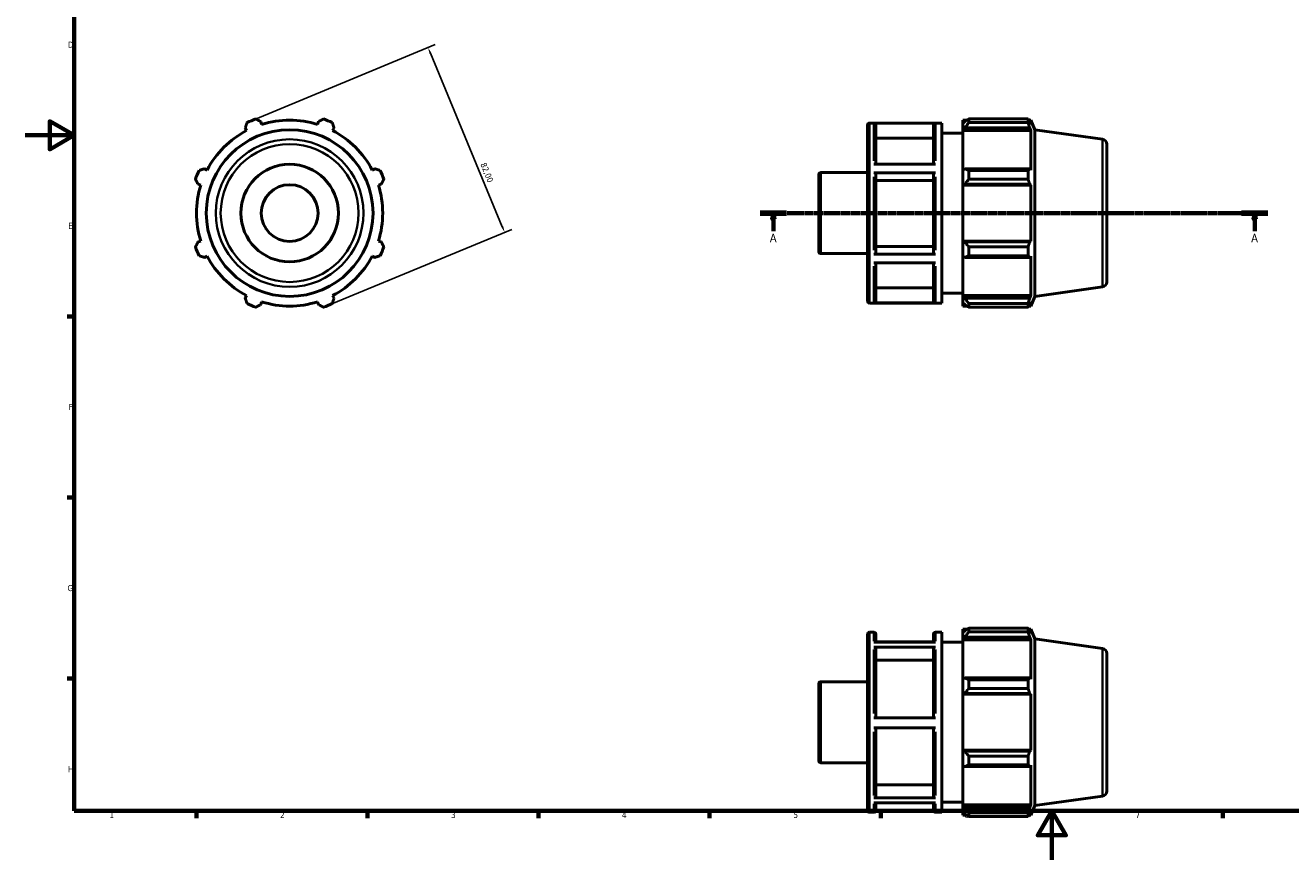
# Model space of a CAD drawing. Header units: millimetres. Extents: x 0 to 931, y 0 to 594.
# Tile 1 of 4: x 0 to 518, y 0 to 342. Entities that reach past the tile are written whole.
import ezdxf

# ---------------------------------------------------------------- set-up
doc = ezdxf.new("R2010")
doc.units = ezdxf.units.MM
doc.linetypes.add('CHAIN', pattern=[0.7087, 0.4724, -0.0591, 0.1181, -0.0591])
for name, color, linetype, lineweight in [('Border (ISO)', 7, 'Continuous', 70), ('Dimension (ISO)', 7, 'Continuous', 25), ('Section Line (ISO)', 7, 'CHAIN', 70), ('Visible (ISO)', 7, 'Continuous', 50), ('Visible Narrow (ISO)', 7, 'Continuous', 35)]:
    doc.layers.add(name, color=color, linetype=linetype, lineweight=lineweight)
doc.styles.add('Label Text (ISO)', font='tahoma.ttf')
doc.styles.add('Note Text (ISO)', font='tahoma.ttf')
doc.dimstyles.new('Default (ISO)', dxfattribs={"dimtxt": 2.5, "dimasz": 2.5, "dimexe": 3.175, "dimexo": 0, "dimgap": 0.762, "dimtad": 1, "dimrnd": 1e-08, "dimzin": 0, "dimtxsty": 'Note Text (ISO)', "dimcen": 0.09, "dimdle": 10, "dimclrd": 256, "dimclre": 256, "dimclrt": 232, "dimazin": 0, "dimtfac": 1.40208, "dimtmove": 0, "dimatfit": 3, "dimfxl": 1, "dimtolj": 1, "dimtzin": 0, "dimlwd": -1, "dimlwe": -1, "dimarcsym": 0})

# ---------------------------------------------------------------- blocks, each defined once
blk = doc.blocks.new('Borders Default Border')
at = {"layer": 'Border (ISO)'}
for p, q in [((20, 222.75), (17.1, 222.75)), ((20, 148.5), (17.1, 148.5)), ((20, 74.25), (17.1, 74.25)), ((70.08, 20), (70.08, 17.1)), ((140.17, 20), (140.17, 17.1)), ((210.25, 20), (210.25, 17.1)), ((280.33, 20), (280.33, 17.1)), ((350.42, 20), (350.42, 17.1)), ((490.58, 20), (490.58, 17.1))]:
    blk.add_line(p, q, dxfattribs=at)
at = {"layer": 'Border (ISO)', "flags": 128}
for points in [[(20, 20), (20, 574), (821, 574), (821, 20), (20, 20)], [(0, 297), (20, 297), (10, 302.77), (10, 291.23), (20, 297)], [(420.5, 0), (420.5, 20), (414.73, 10), (426.27, 10), (420.5, 20)]]:
    blk.add_lwpolyline(points, dxfattribs=at)
at = {"layer": 'Border (ISO)', "color": 232, "true_color": 0xca0064, "char_height": 2.5, "attachment_point": 7, "style": 'Note Text (ISO)'}
for s, insert in [('D', (17.43, 332.88)), ('E', (17.64, 258.63)), ('F', (17.7, 184.38)), ('G', (17.31, 110.08)), ('H', (17.44, 35.88)), ('1', (34.48, 17.1)), ('2', (104.37, 17.1)), ('3', (174.43, 17.05)), ('4', (244.42, 17.1)), ('5', (314.64, 17.05)), ('6', (384.66, 17.05)), ('7', (454.77, 17.1))]:
    blk.add_mtext(s, dxfattribs=dict(at, insert=insert))
blk = doc.blocks.new('2dTransSection0')
at = {"layer": 'Section Line (ISO)', "linetype": 'CHAIN'}
blk.add_line((301.03, 265.11), (509.03, 265.11), dxfattribs=at)
at = {"layer": 'Section Line (ISO)', "linetype": 'Continuous', "lineweight": 140}
for p, q in [((301.03, 265.11), (311.86, 265.11)), ((498.2, 265.11), (509.03, 265.11))]:
    blk.add_line(p, q, dxfattribs=at)
at = {"layer": 'Section Line (ISO)', "linetype": 'Continuous'}
for p, q in [((306.45, 265.11), (305.95, 262.61)), ((306.45, 262.61), (306.45, 265.11)), ((306.95, 262.61), (306.45, 265.11)), ((503.62, 265.11), (503.12, 262.61)), ((503.62, 262.61), (503.62, 265.11)), ((504.12, 262.61), (503.62, 265.11)), ((305.95, 262.61), (306.95, 262.61)), ((306.45, 257.74), (306.45, 262.61)), ((503.12, 262.61), (504.12, 262.61)), ((503.62, 257.74), (503.62, 262.61))]:
    blk.add_line(p, q, dxfattribs=at)
at = {"layer": 'Section Line (ISO)', "linetype": 'Continuous', "flags": 128}
for points in [[(306.95, 262.61), (306.45, 265.11), (305.95, 262.61), (306.95, 262.61)], [(504.12, 262.61), (503.62, 265.11), (503.12, 262.61), (504.12, 262.61)]]:
    blk.add_lwpolyline(points, dxfattribs=at)
at = {"layer": 'Section Line (ISO)'}
for points in [[(306.95, 262.61), (306.45, 265.11), (305.95, 262.61), (306.95, 262.61)], [(504.12, 262.61), (503.62, 265.11), (503.12, 262.61), (504.12, 262.61)]]:
    blk.add_solid(points, dxfattribs=at)
at = {"layer": 'Section Line (ISO)', "char_height": 3.5, "attachment_point": 7, "style": 'Label Text (ISO)'}
for insert in [(304.96, 253.11), (502.13, 253.11)]:
    blk.add_mtext('A', dxfattribs=dict(at, insert=insert))
blk = doc.blocks.new('*D7')
at = {"layer": 'Defpoints', "color": 0, "transparency": 16777216}
for p in [(92.59, 302.99), (196.36, 257.21), (123.97, 227.23)]:
    blk.add_point(p, dxfattribs=at)
at = {"layer": 'Dimension (ISO)', "transparency": 16777216}
for p, q in [((92.59, 302.99), (167.91, 334.18)), ((165.94, 330.66), (195.4, 259.52)), ((123.97, 227.23), (199.29, 258.43))]:
    blk.add_line(p, q, dxfattribs=at)
for points in [[(166.32, 330.82), (165.55, 330.5), (164.98, 332.97)], [(195.79, 259.68), (195.02, 259.36), (196.36, 257.21)]]:
    blk.add_solid(points, dxfattribs=at)
at = {"layer": 'Dimension (ISO)', "color": 232, "true_color": 0xca0064, "transparency": 16777216, "insert": (188.66, 286.11), "char_height": 2.5, "attachment_point": 1, "rotation": 292.5, "style": 'Note Text (ISO)'}
blk.add_mtext('\\A1;82,00', dxfattribs=at)

msp = doc.modelspace()

# ---------------------------------------------------------------- linework, layer by layer
at = {"layer": 'Visible (ISO)'}
for p, q in [((96.815, 301.472), (96.445, 302.645)), ((120.117, 302.645), (119.747, 301.472)), ((345.031, 229.007), (345.031, 301.207)), ((345.831, 302.007), (375.374, 302.007)), ((372.803, 301.938), (347.603, 301.938)), ((348.403, 301.137), (348.403, 285.141)), ((372.003, 285.141), (372.003, 301.137)), ((375.374, 228.207), (375.374, 302.007)), ((384.031, 303.237), (384.031, 301.863)), ((384.031, 303.237), (385.777, 303.237)), ((384.851, 302.645), (384.031, 301.863)), ((384.031, 299.292), (384.031, 301.863)), ((386.491, 303.685), (386.491, 302.202)), ((386.491, 303.685), (410.762, 303.685)), ((410.762, 302.202), (386.491, 302.202)), ((410.762, 302.202), (410.762, 303.685)), ((411.051, 303.237), (411.922, 303.237)), ((411.922, 301.472), (411.425, 302.645)), ((413.531, 299.252), (411.922, 303.237)), ((411.922, 301.472), (411.922, 303.237)), ((90.107, 300.019), (90.675, 298.928)), ((125.888, 298.928), (126.456, 300.019)), ((372.003, 295.775), (348.403, 295.775)), ((375.374, 297.907), (384.031, 297.907)), ((384.031, 299.292), (384.851, 300.019)), ((384.031, 298.928), (384.031, 299.292)), ((384.031, 298.928), (384.031, 282.902)), ((384.031, 298.928), (411.922, 298.928)), ((384.851, 300.019), (411.425, 300.019)), ((411.425, 300.019), (411.922, 298.928)), ((411.922, 282.713), (411.922, 298.928)), ((413.531, 230.961), (413.531, 299.252)), ((441.31, 295.348), (413.531, 299.252)), ((443.031, 293.368), (443.031, 236.845)), ((347.603, 285.141), (372.803, 285.141)), ((74.459, 282.713), (73.368, 283.281)), ((143.194, 283.281), (142.103, 282.713)), ((325.031, 249.282), (325.031, 280.931)), ((325.831, 281.731), (345.031, 281.731)), ((372.803, 281.58), (347.603, 281.58)), ((348.403, 281.179), (348.403, 248.689)), ((372.003, 248.689), (372.003, 281.179)), ((384.851, 283.281), (384.031, 282.902)), ((384.031, 276.696), (384.031, 282.902)), ((411.425, 283.281), (384.851, 283.281)), ((386.491, 282.569), (386.491, 278.989)), ((386.491, 282.569), (410.762, 282.569)), ((410.762, 278.989), (410.762, 282.569)), ((411.922, 282.713), (411.425, 283.281)), ((70.743, 276.942), (71.916, 276.572)), ((144.646, 276.572), (145.819, 276.942)), ((372.003, 278.498), (348.403, 278.498)), ((384.031, 276.696), (384.851, 276.942)), ((384.031, 276.572), (384.031, 276.696)), ((384.031, 276.572), (384.031, 253.641)), ((384.031, 276.572), (411.922, 276.572)), ((384.851, 276.942), (411.425, 276.942)), ((410.762, 278.989), (386.491, 278.989)), ((411.425, 276.942), (411.922, 276.572)), ((411.922, 253.641), (411.922, 276.572)), ((71.916, 253.641), (70.743, 253.271)), ((145.819, 253.271), (144.646, 253.641)), ((348.403, 251.368), (372.003, 251.368)), ((384.031, 253.517), (384.031, 253.641)), ((384.031, 253.641), (411.922, 253.641)), ((384.851, 253.271), (384.031, 253.517)), ((384.031, 247.311), (384.031, 253.517)), ((411.425, 253.271), (384.851, 253.271)), ((386.491, 251.224), (386.491, 247.644)), ((386.491, 251.224), (410.762, 251.224)), ((410.762, 247.644), (410.762, 251.224)), ((411.922, 253.641), (411.425, 253.271)), ((73.368, 246.932), (74.459, 247.5)), ((142.103, 247.5), (143.194, 246.932)), ((325.831, 248.482), (345.031, 248.482)), ((347.603, 248.288), (372.803, 248.288)), ((372.803, 244.748), (347.603, 244.748)), ((348.403, 244.748), (348.403, 229.054)), ((372.003, 229.054), (372.003, 244.748)), ((384.031, 247.311), (384.851, 246.932)), ((384.031, 247.311), (384.031, 231.285)), ((384.851, 246.932), (411.425, 246.932)), ((410.762, 247.644), (386.491, 247.644)), ((411.425, 246.932), (411.922, 247.5)), ((411.922, 231.285), (411.922, 247.5)), ((348.403, 234.413), (372.003, 234.413)), ((441.31, 234.865), (413.531, 230.961)), ((90.675, 231.285), (90.107, 230.194)), ((96.445, 227.568), (96.815, 228.741)), ((119.747, 228.741), (120.117, 227.568)), ((126.456, 230.194), (125.888, 231.285)), ((345.831, 228.207), (375.374, 228.207)), ((347.603, 228.253), (372.803, 228.253)), ((375.374, 232.307), (384.031, 232.307)), ((384.031, 230.921), (384.031, 231.285)), ((384.031, 231.285), (411.922, 231.285)), ((384.031, 228.35), (384.031, 230.921)), ((384.851, 230.194), (384.031, 230.921)), ((384.031, 228.35), (384.851, 227.568)), ((384.031, 228.35), (384.031, 226.977)), ((411.425, 230.194), (384.851, 230.194)), ((411.922, 231.285), (411.425, 230.194)), ((411.425, 227.568), (411.922, 228.741)), ((413.531, 230.961), (411.922, 226.977)), ((411.922, 226.977), (411.922, 228.741)), ((384.031, 226.977), (385.777, 226.977)), ((386.491, 228.011), (386.491, 226.528)), ((386.491, 228.011), (410.762, 228.011)), ((410.762, 226.528), (386.491, 226.528)), ((410.762, 226.528), (410.762, 228.011)), ((411.051, 226.977), (411.922, 226.977)), ((384.031, 94.48), (384.031, 93.106)), ((384.031, 94.48), (385.777, 94.48)), ((384.851, 93.888), (384.031, 93.106)), ((386.491, 94.928), (386.491, 93.445)), ((386.491, 94.928), (410.762, 94.928)), ((410.762, 93.445), (386.491, 93.445)), ((410.762, 93.445), (410.762, 94.928)), ((411.051, 94.48), (411.922, 94.48)), ((411.922, 92.715), (411.425, 93.888)), ((413.531, 90.496), (411.922, 94.48)), ((411.922, 92.715), (411.922, 94.48)), ((345.031, 20.25), (345.031, 92.45)), ((345.831, 93.25), (347.603, 93.25)), ((347.603, 89.194), (372.803, 89.194)), ((348.403, 92.45), (348.403, 89.194)), ((372.003, 89.368), (348.403, 89.368)), ((372.003, 89.194), (372.003, 92.45)), ((372.803, 93.25), (375.374, 93.25)), ((375.374, 19.45), (375.374, 93.25)), ((375.374, 89.15), (384.031, 89.15)), ((384.031, 90.535), (384.031, 93.106)), ((384.031, 90.535), (384.851, 91.262)), ((384.031, 90.171), (384.031, 90.535)), ((384.031, 90.171), (384.031, 74.145)), ((384.031, 90.171), (411.922, 90.171)), ((384.851, 91.262), (411.425, 91.262)), ((411.425, 91.262), (411.922, 90.171)), ((411.922, 73.956), (411.922, 90.171)), ((413.531, 22.204), (413.531, 90.496)), ((441.31, 86.592), (413.531, 90.496)), ((372.803, 87.125), (347.603, 87.125)), ((348.403, 86.431), (348.403, 58.207)), ((372.003, 58.207), (372.003, 86.431)), ((443.031, 84.611), (443.031, 28.088)), ((372.003, 81.787), (348.403, 81.787)), ((325.831, 72.974), (345.031, 72.974)), ((384.851, 74.524), (384.031, 74.145)), ((384.031, 67.939), (384.031, 74.145)), ((411.425, 74.524), (384.851, 74.524)), ((386.491, 73.812), (386.491, 70.232)), ((386.491, 73.812), (410.762, 73.812)), ((410.762, 70.232), (410.762, 73.812)), ((411.922, 73.956), (411.425, 74.524)), ((325.031, 40.525), (325.031, 72.174)), ((384.031, 67.939), (384.851, 68.185)), ((384.031, 67.816), (384.031, 67.939)), ((384.031, 67.816), (384.031, 44.884)), ((384.031, 67.816), (411.922, 67.816)), ((384.851, 68.185), (411.425, 68.185)), ((410.762, 70.232), (386.491, 70.232)), ((411.425, 68.185), (411.922, 67.816)), ((411.922, 44.884), (411.922, 67.816)), ((347.603, 58.207), (372.803, 58.207)), ((372.803, 54.107), (347.603, 54.107)), ((348.403, 54.107), (348.403, 26.056)), ((372.003, 26.056), (372.003, 54.107)), ((384.031, 44.76), (384.031, 44.884)), ((384.031, 44.884), (411.922, 44.884)), ((384.031, 38.554), (384.031, 44.76)), ((384.851, 44.514), (384.031, 44.76)), ((411.425, 44.514), (384.851, 44.514)), ((386.491, 42.467), (386.491, 38.887)), ((386.491, 42.467), (410.762, 42.467)), ((410.762, 38.887), (410.762, 42.467)), ((411.922, 44.884), (411.425, 44.514)), ((325.831, 39.725), (345.031, 39.725)), ((384.031, 38.554), (384.031, 22.528)), ((384.031, 38.554), (384.851, 38.175)), ((384.851, 38.175), (411.425, 38.175)), ((410.762, 38.887), (386.491, 38.887)), ((411.425, 38.175), (411.922, 38.743)), ((411.922, 22.528), (411.922, 38.743)), ((348.403, 30.696), (372.003, 30.696)), ((441.31, 26.108), (413.531, 22.204)), ((347.603, 25.362), (372.803, 25.362)), ((372.803, 23.331), (347.603, 23.331)), ((348.403, 23.331), (348.403, 20.25)), ((372.003, 20.25), (372.003, 23.331)), ((375.374, 23.55), (384.031, 23.55)), ((384.031, 22.164), (384.031, 22.528)), ((384.031, 22.528), (411.922, 22.528)), ((384.031, 19.593), (384.031, 22.164)), ((384.851, 21.437), (384.031, 22.164)), ((411.425, 21.437), (384.851, 21.437)), ((411.922, 22.528), (411.425, 21.437)), ((413.531, 22.204), (411.922, 18.22)), ((345.831, 19.45), (347.603, 19.45)), ((372.803, 19.45), (375.374, 19.45)), ((384.031, 19.593), (384.031, 18.22)), ((384.031, 19.593), (384.851, 18.811)), ((384.031, 18.22), (385.777, 18.22)), ((386.491, 19.254), (386.491, 17.772)), ((386.491, 19.254), (410.762, 19.254)), ((410.762, 17.772), (386.491, 17.772)), ((410.762, 17.772), (410.762, 19.254)), ((411.051, 18.22), (411.922, 18.22)), ((411.425, 18.811), (411.922, 19.984)), ((411.922, 18.22), (411.922, 19.984))]:
    msp.add_line(p, q, dxfattribs=at)
for radius in [34.146, 20, 11.637]:
    msp.add_circle((108.281, 265.107), radius, dxfattribs=at)
for centre, radius, start, end in [((108.281, 265.107), 41, 109.79198, 115.20802), ((108.281, 265.107), 38.13, 72.5, 107.5), ((108.281, 265.107), 41, 64.79198, 70.20802), ((345.831, 301.207), 0.8, 90, 180), ((108.281, 265.107), 38.13, 117.5, 152.5), ((108.281, 265.107), 38.13, 27.5, 62.5), ((441.031, 293.368), 2, 0, 82), ((108.281, 265.107), 41, 154.79198, 160.20802), ((108.281, 265.107), 41, 19.79198, 25.20802), ((325.831, 280.931), 0.8, 90, 180), ((108.281, 265.107), 38.13, 162.5, 197.5), ((108.281, 265.107), 38.13, 342.5, 17.5), ((108.281, 265.107), 41, 199.79198, 205.20802), ((108.281, 265.107), 41, 334.79198, 340.20802), ((325.831, 249.282), 0.8, 180, 270), ((108.281, 265.107), 38.13, 207.5, 242.5), ((108.281, 265.107), 38.13, 297.5, 332.5), ((441.031, 236.845), 2, 278, 0), ((108.281, 265.107), 38.13, 252.5, 287.5), ((345.831, 229.007), 0.8, 180, 270), ((108.281, 265.107), 41, 244.79198, 250.20802), ((108.281, 265.107), 41, 289.79198, 295.20802), ((345.831, 92.45), 0.8, 90, 180), ((347.603, 92.45), 0.8, 0, 90), ((372.803, 92.45), 0.8, 90, 180), ((441.031, 84.611), 2, 0, 82), ((325.831, 72.174), 0.8, 90, 180), ((325.831, 40.525), 0.8, 180, 270), ((441.031, 28.088), 2, 278, 0), ((345.831, 20.25), 0.8, 180, 270), ((347.603, 20.25), 0.8, 270, 0), ((372.803, 20.25), 0.8, 180, 270)]:
    msp.add_arc(centre, radius, start, end, dxfattribs=at)
for points, weights in [([(90.107, 300.019), (90.456, 301.088), (90.819, 302.202)], [1.00318933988, 1.00200246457, 1]), ([(94.398, 303.685), (95.443, 303.154), (96.445, 302.645)], [1, 1.00200246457, 1.00318933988]), ([(120.117, 302.645), (121.12, 303.154), (122.164, 303.685)], [1.00318933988, 1.00200246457, 1]), ([(125.743, 302.202), (126.107, 301.088), (126.456, 300.019)], [1, 1.00200246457, 1.00318933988]), ([(386.491, 303.685), (385.638, 303.154), (384.851, 302.645)], [1.01252244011, 1.00904534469, 1.00475930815]), ([(384.851, 300.019), (385.638, 301.088), (386.491, 302.202)], [1.00475930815, 1.00904534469, 1.01252244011]), ([(410.762, 303.685), (411.107, 303.154), (411.425, 302.645)], [1, 1.00200246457, 1.00318933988]), ([(411.425, 300.019), (411.107, 301.088), (410.762, 302.202)], [1.00318933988, 1.00200246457, 1]), ([(71.186, 282.569), (72.299, 282.932), (73.368, 283.281)], [1, 1.00200246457, 1.00318933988]), ([(143.194, 283.281), (144.263, 282.932), (145.377, 282.569)], [1.00318933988, 1.00200246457, 1]), ([(386.491, 282.569), (385.638, 282.932), (384.851, 283.281)], [1.01252244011, 1.00904534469, 1.00475930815]), ([(410.762, 282.569), (411.107, 282.932), (411.425, 283.281)], [1, 1.00200246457, 1.00318933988]), ([(70.743, 276.942), (70.234, 277.945), (69.703, 278.989)], [1.00318933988, 1.00200246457, 1]), ([(146.859, 278.989), (146.329, 277.945), (145.819, 276.942)], [1, 1.00200246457, 1.00318933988]), ([(384.851, 276.942), (385.638, 277.945), (386.491, 278.989)], [1.00475930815, 1.00904534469, 1.01252244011]), ([(411.425, 276.942), (411.107, 277.945), (410.762, 278.989)], [1.00318933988, 1.00200246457, 1]), ([(69.703, 251.224), (70.234, 252.268), (70.743, 253.271)], [1, 1.00200246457, 1.00318933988]), ([(145.819, 253.271), (146.329, 252.268), (146.859, 251.224)], [1.00318933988, 1.00200246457, 1]), ([(386.491, 251.224), (385.638, 252.268), (384.851, 253.271)], [1.01252244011, 1.00904534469, 1.00475930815]), ([(410.762, 251.224), (411.107, 252.268), (411.425, 253.271)], [1, 1.00200246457, 1.00318933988]), ([(73.368, 246.932), (72.299, 247.281), (71.186, 247.644)], [1.00318933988, 1.00200246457, 1]), ([(145.377, 247.644), (144.263, 247.281), (143.194, 246.932)], [1, 1.00200246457, 1.00318933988]), ([(384.851, 246.932), (385.638, 247.281), (386.491, 247.644)], [1.00475930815, 1.00904534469, 1.01252244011]), ([(411.425, 246.932), (411.107, 247.281), (410.762, 247.644)], [1.00318933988, 1.00200246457, 1]), ([(90.819, 228.011), (90.456, 229.125), (90.107, 230.194)], [1, 1.00200246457, 1.00318933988]), ([(126.456, 230.194), (126.107, 229.125), (125.743, 228.011)], [1.00318933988, 1.00200246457, 1]), ([(386.491, 228.011), (385.638, 229.125), (384.851, 230.194)], [1.01252244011, 1.00904534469, 1.00475930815]), ([(410.762, 228.011), (411.107, 229.125), (411.425, 230.194)], [1, 1.00200246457, 1.00318933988]), ([(96.445, 227.568), (95.443, 227.059), (94.398, 226.528)], [1.00318933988, 1.00200246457, 1]), ([(122.164, 226.528), (121.12, 227.059), (120.117, 227.568)], [1, 1.00200246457, 1.00318933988]), ([(384.851, 227.568), (385.638, 227.059), (386.491, 226.528)], [1.00475930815, 1.00904534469, 1.01252244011]), ([(411.425, 227.568), (411.107, 227.059), (410.762, 226.528)], [1.00318933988, 1.00200246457, 1]), ([(386.491, 94.928), (385.638, 94.397), (384.851, 93.888)], [1.01252244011, 1.00904534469, 1.00475930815]), ([(384.851, 91.262), (385.638, 92.331), (386.491, 93.445)], [1.00475930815, 1.00904534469, 1.01252244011]), ([(410.762, 94.928), (411.107, 94.397), (411.425, 93.888)], [1, 1.00200246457, 1.00318933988]), ([(411.425, 91.262), (411.107, 92.331), (410.762, 93.445)], [1.00318933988, 1.00200246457, 1]), ([(386.491, 73.812), (385.638, 74.175), (384.851, 74.524)], [1.01252244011, 1.00904534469, 1.00475930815]), ([(410.762, 73.812), (411.107, 74.175), (411.425, 74.524)], [1, 1.00200246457, 1.00318933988]), ([(384.851, 68.185), (385.638, 69.188), (386.491, 70.232)], [1.00475930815, 1.00904534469, 1.01252244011]), ([(411.425, 68.185), (411.107, 69.188), (410.762, 70.232)], [1.00318933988, 1.00200246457, 1]), ([(386.491, 42.467), (385.638, 43.511), (384.851, 44.514)], [1.01252244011, 1.00904534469, 1.00475930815]), ([(410.762, 42.467), (411.107, 43.511), (411.425, 44.514)], [1, 1.00200246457, 1.00318933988]), ([(384.851, 38.175), (385.638, 38.524), (386.491, 38.887)], [1.00475930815, 1.00904534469, 1.01252244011]), ([(411.425, 38.175), (411.107, 38.524), (410.762, 38.887)], [1.00318933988, 1.00200246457, 1]), ([(386.491, 19.254), (385.638, 20.368), (384.851, 21.437)], [1.01252244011, 1.00904534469, 1.00475930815]), ([(410.762, 19.254), (411.107, 20.368), (411.425, 21.437)], [1, 1.00200246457, 1.00318933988]), ([(384.851, 18.811), (385.638, 18.302), (386.491, 17.772)], [1.00475930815, 1.00904534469, 1.01252244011]), ([(411.425, 18.811), (411.107, 18.302), (410.762, 17.772)], [1.00318933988, 1.00200246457, 1])]:
    msp.add_rational_spline(points, weights, degree=2, dxfattribs=at)
for points, knots in [([(347.603, 301.938), (347.701, 301.938), (347.817, 301.915), (348, 301.84), (348.098, 301.774), (348.238, 301.634), (348.304, 301.535), (348.38, 301.352), (348.403, 301.236), (348.403, 301.137)], [0, 0, 0, 0, 0.02960151, 0.02960151, 0.05923103, 0.05923103, 0.08889527, 0.08889527, 0.1185896, 0.1185896, 0.1185896, 0.1185896]), ([(372.003, 301.137), (372.003, 301.236), (372.026, 301.352), (372.101, 301.535), (372.167, 301.634), (372.307, 301.774), (372.405, 301.84), (372.588, 301.915), (372.704, 301.938), (372.803, 301.938)], [0.35577745, 0.35577745, 0.35577745, 0.35577745, 0.38547178, 0.38547178, 0.41513602, 0.41513602, 0.44476554, 0.44476554, 0.47436705, 0.47436705, 0.47436705, 0.47436705]), ([(347.603, 281.58), (347.701, 281.58), (347.817, 281.568), (348, 281.53), (348.098, 281.498), (348.238, 281.428), (348.304, 281.378), (348.38, 281.287), (348.403, 281.229), (348.403, 281.179)], [0, 0, 0, 0, 0.02960151, 0.02960151, 0.05923103, 0.05923103, 0.08889527, 0.08889527, 0.1185896, 0.1185896, 0.1185896, 0.1185896]), ([(372.003, 281.179), (372.003, 281.229), (372.026, 281.287), (372.101, 281.378), (372.167, 281.428), (372.307, 281.498), (372.405, 281.53), (372.588, 281.568), (372.704, 281.58), (372.803, 281.58)], [0.35577745, 0.35577745, 0.35577745, 0.35577745, 0.38547178, 0.38547178, 0.41513602, 0.41513602, 0.44476554, 0.44476554, 0.47436705, 0.47436705, 0.47436705, 0.47436705]), ([(348.403, 248.689), (348.403, 248.639), (348.38, 248.581), (348.304, 248.49), (348.238, 248.44), (348.098, 248.37), (348, 248.337), (347.817, 248.3), (347.701, 248.288), (347.603, 248.288)], [0.35566821, 0.35566821, 0.35566821, 0.35566821, 0.38533885, 0.38533885, 0.41498891, 0.41498891, 0.4446152, 0.4446152, 0.4742223, 0.4742223, 0.4742223, 0.4742223]), ([(372.803, 248.288), (372.704, 248.288), (372.588, 248.3), (372.405, 248.337), (372.307, 248.37), (372.167, 248.44), (372.101, 248.49), (372.026, 248.581), (372.003, 248.639), (372.003, 248.689)], [0, 0, 0, 0, 0.0296071, 0.0296071, 0.05923339, 0.05923339, 0.08888344, 0.08888344, 0.11855409, 0.11855409, 0.11855409, 0.11855409]), ([(348.403, 229.054), (348.403, 228.955), (348.38, 228.839), (348.304, 228.656), (348.238, 228.558), (348.098, 228.418), (348, 228.352), (347.817, 228.276), (347.701, 228.253), (347.603, 228.253)], [0.35566821, 0.35566821, 0.35566821, 0.35566821, 0.38533885, 0.38533885, 0.41498891, 0.41498891, 0.4446152, 0.4446152, 0.4742223, 0.4742223, 0.4742223, 0.4742223]), ([(372.803, 228.253), (372.704, 228.253), (372.588, 228.276), (372.405, 228.352), (372.307, 228.418), (372.167, 228.558), (372.101, 228.656), (372.026, 228.839), (372.003, 228.955), (372.003, 229.054)], [0, 0, 0, 0, 0.0296071, 0.0296071, 0.05923339, 0.05923339, 0.08888344, 0.08888344, 0.11855409, 0.11855409, 0.11855409, 0.11855409]), ([(347.603, 87.125), (347.701, 87.125), (347.817, 87.105), (348, 87.04), (348.098, 86.983), (348.238, 86.862), (348.304, 86.776), (348.38, 86.618), (348.403, 86.517), (348.403, 86.431)], [0, 0, 0, 0, 0.02960151, 0.02960151, 0.05923103, 0.05923103, 0.08889527, 0.08889527, 0.1185896, 0.1185896, 0.1185896, 0.1185896]), ([(372.003, 86.431), (372.003, 86.517), (372.026, 86.618), (372.101, 86.776), (372.167, 86.862), (372.307, 86.983), (372.405, 87.04), (372.588, 87.105), (372.704, 87.125), (372.803, 87.125)], [0.35577745, 0.35577745, 0.35577745, 0.35577745, 0.38547178, 0.38547178, 0.41513602, 0.41513602, 0.44476554, 0.44476554, 0.47436705, 0.47436705, 0.47436705, 0.47436705]), ([(348.403, 26.056), (348.403, 25.97), (348.38, 25.87), (348.304, 25.711), (348.238, 25.626), (348.098, 25.505), (348, 25.448), (347.817, 25.382), (347.701, 25.362), (347.603, 25.362)], [0.35566821, 0.35566821, 0.35566821, 0.35566821, 0.38533885, 0.38533885, 0.41498891, 0.41498891, 0.4446152, 0.4446152, 0.4742223, 0.4742223, 0.4742223, 0.4742223]), ([(372.803, 25.362), (372.704, 25.362), (372.588, 25.382), (372.405, 25.448), (372.307, 25.505), (372.167, 25.626), (372.101, 25.711), (372.026, 25.87), (372.003, 25.97), (372.003, 26.056)], [0, 0, 0, 0, 0.0296071, 0.0296071, 0.05923339, 0.05923339, 0.08888344, 0.08888344, 0.11855409, 0.11855409, 0.11855409, 0.11855409])]:
    msp.add_open_spline(points, degree=3, knots=knots, dxfattribs=at)
at = {"layer": 'Visible Narrow (ISO)'}
for p, q in [((345.831, 301.552), (345.831, 228.661)), ((347.603, 286.569), (347.603, 301.793)), ((372.803, 301.793), (372.803, 286.569)), ((441.31, 235.237), (441.31, 294.976)), ((325.831, 281.526), (325.831, 248.687)), ((347.603, 249.843), (347.603, 280.017)), ((372.803, 280.017), (372.803, 249.843)), ((347.603, 228.381), (347.603, 243.331)), ((372.803, 243.331), (372.803, 228.381)), ((345.831, 92.795), (345.831, 19.904)), ((347.603, 89.583), (347.603, 93.239)), ((372.803, 93.239), (372.803, 89.583)), ((347.603, 59.929), (347.603, 86.139)), ((372.803, 86.139), (372.803, 59.929)), ((441.31, 26.48), (441.31, 86.219)), ((325.831, 72.769), (325.831, 39.93)), ((347.603, 26.333), (347.603, 52.386)), ((372.803, 52.386), (372.803, 26.333)), ((347.603, 19.46), (347.603, 22.959)), ((372.803, 22.959), (372.803, 19.46))]:
    msp.add_line(p, q, dxfattribs=at)
for radius in [30.242, 28.261]:
    msp.add_circle((108.281, 265.107), radius, dxfattribs=at)

# ---------------------------------------------------------------- block references
msp.add_blockref('Borders Default Border', (0, 0))
at = {"layer": 'Section Line (ISO)'}
msp.add_blockref('2dTransSection0', (0, 0), dxfattribs=at)

# ---------------------------------------------------------------- dimensions: what is measured, and where the dimension line sits
at = {"layer": 'Dimension (ISO)'}
dim = msp.add_linear_dim(base=(196.359, 257.211), p1=(92.591, 302.986), p2=(123.971, 227.227), angle=112.5, dimstyle='Default (ISO)', override={"dimdec": 2, "dimtp": 0, "dimtm": 0, "dimtdec": 2, "dimtofl": 0, "dimatfit": 1}, dxfattribs=at)
dim.commit()
dim.dimension.update_dxf_attribs({"geometry": '*D7', "text_midpoint": (186.6, 280.77), "dimtype": 160})

doc.saveas('drawing.dxf')
